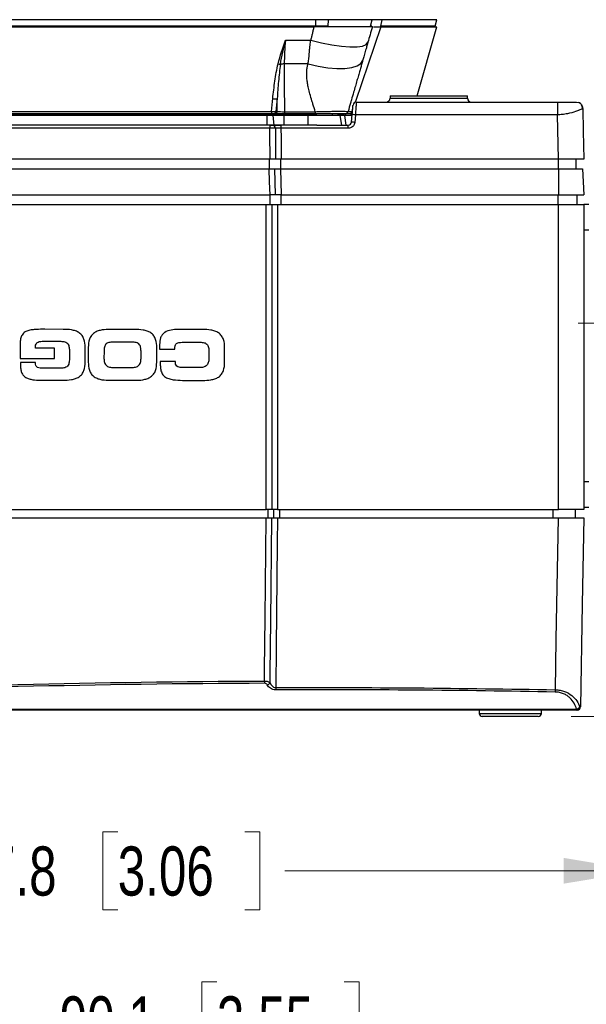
# Model space of a CAD drawing. Header units: millimetres. Extents: x 10 to 272, y 8 to 208.
# Tile 23 of 45: x 76 to 98, y 77 to 115. Entities that reach past the tile are written whole.
import ezdxf

# ---------------------------------------------------------------- set-up
doc = ezdxf.new("R2010")
doc.units = ezdxf.units.MM
doc.linetypes.add('CENTERX2', pattern=[20.32, 12.7, -2.54, 2.54, -2.54])
doc.styles.add('SLDTEXTSTYLE0', font='TXT', dxfattribs={"width": 0.75})
doc.dimstyles.new('SLDDIMSTYLE2', dxfattribs={"dimtxt": 1.905, "dimasz": 3, "dimexe": 0, "dimexo": 0.0625, "dimgap": 0.47625, "dimtad": 0, "dimtih": 1, "dimtoh": 1, "dimdec": 1, "dimlfac": 2, "dimrnd": 1e-09, "dimzin": 12, "dimdsep": 46, "dimtxsty": 'SLDTEXTSTYLE0', "dimsah": 1, "dimcen": 0.09, "dimadec": 0, "dimazin": 3, "dimtfac": 1, "dimtdec": 1, "dimtofl": 0, "dimtmove": 0, "dimatfit": 3, "dimfxl": 1, "dimfrac": 2, "dimtolj": 1, "dimtzin": 12, "dimarcsym": 0})

# ---------------------------------------------------------------- blocks, each defined once
blk = doc.blocks.new('_D_2')
at = {"color": 7, "linetype": 'Continuous', "lineweight": 18}
for p, q in [((56.877, 130.009), (56.877, 149.669)), ((105.481, 104.774), (105.481, 149.669)), ((75.274, 148.006), (74.693, 148.006)), ((74.693, 148.006), (74.693, 144.982)), ((80.2, 148.006), (80.781, 148.006)), ((80.781, 148.006), (80.781, 144.982)), ((56.877, 146.494), (68.8, 146.494)), ((105.481, 146.494), (81.747, 146.494)), ((74.693, 144.982), (75.274, 144.982)), ((80.781, 144.982), (80.2, 144.982))]:
    blk.add_line(p, q, dxfattribs=at)
for points in [[(56.877, 146.494), (59.877, 145.994), (59.877, 146.994)], [(105.481, 146.494), (102.481, 146.994), (102.481, 145.994)]]:
    blk.add_solid(points, dxfattribs=at)
at = {"color": 7, "linetype": 'Continuous', "lineweight": 18, "char_height": 1.905, "attachment_point": 1, "style": 'SLDTEXTSTYLE0'}
for s, insert in [('97.2', (69.186, 147.438)), ('3.83', (75.274, 147.438))]:
    blk.add_mtext(s, dxfattribs=dict(at, insert=insert))
blk = doc.blocks.new('_D_5')
at = {"color": 7, "linetype": 'Continuous', "lineweight": 18}
for p, q in [((107.68, 100.929), (115.7, 100.929)), ((112.525, 100.929), (112.525, 95.865)), ((112.525, 95.478), (111.944, 95.478)), ((111.944, 95.478), (111.944, 92.454)), ((117.451, 95.478), (118.032, 95.478)), ((118.032, 95.478), (118.032, 92.454)), ((111.944, 92.454), (112.525, 92.454)), ((118.032, 92.454), (117.451, 92.454)), ((112.525, 88.229), (112.525, 92.067)), ((97.58, 88.229), (115.7, 88.229))]:
    blk.add_line(p, q, dxfattribs=at)
for points in [[(112.525, 100.929), (112.025, 97.929), (113.025, 97.929)], [(112.525, 88.229), (113.025, 91.229), (112.025, 91.229)]]:
    blk.add_solid(points, dxfattribs=at)
at = {"color": 7, "linetype": 'Continuous', "lineweight": 18, "char_height": 1.905, "attachment_point": 1, "style": 'SLDTEXTSTYLE0'}
for s, insert in [('25.4', (106.437, 94.91)), ('1.00', (112.525, 94.91))]:
    blk.add_mtext(s, dxfattribs=dict(at, insert=insert))
blk = doc.blocks.new('_D_6')
at = {"color": 7, "linetype": 'Continuous', "lineweight": 18}
for p, q in [((100.294, 95.242), (100.294, 79.076)), ((61.418, 94.659), (61.418, 79.076)), ((80.026, 83.763), (79.445, 83.763)), ((79.445, 83.763), (79.445, 80.739)), ((84.952, 83.763), (85.533, 83.763)), ((85.533, 83.763), (85.533, 80.739)), ((61.418, 82.251), (73.552, 82.251)), ((100.294, 82.251), (86.5, 82.251)), ((79.445, 80.739), (80.026, 80.739)), ((85.533, 80.739), (84.952, 80.739))]:
    blk.add_line(p, q, dxfattribs=at)
for points in [[(61.418, 82.251), (64.418, 81.751), (64.418, 82.751)], [(100.294, 82.251), (97.294, 82.751), (97.294, 81.751)]]:
    blk.add_solid(points, dxfattribs=at)
at = {"color": 7, "linetype": 'Continuous', "lineweight": 18, "char_height": 1.905, "attachment_point": 1, "style": 'SLDTEXTSTYLE0'}
for s, insert in [('77.8', (73.939, 83.194)), ('3.06', (80.026, 83.194))]:
    blk.add_mtext(s, dxfattribs=dict(at, insert=insert))
blk = doc.blocks.new('_D_7')
at = {"color": 7, "linetype": 'Continuous', "lineweight": 18}
for p, q in [((105.481, 97.084), (105.481, 73.266)), ((60.411, 96.724), (60.411, 73.266)), ((83.866, 77.953), (83.286, 77.953)), ((83.286, 77.953), (83.286, 74.929)), ((88.793, 77.953), (89.373, 77.953)), ((89.373, 77.953), (89.373, 74.929)), ((60.411, 76.441), (77.392, 76.441)), ((105.481, 76.441), (90.34, 76.441)), ((83.286, 74.929), (83.866, 74.929)), ((89.373, 74.929), (88.793, 74.929))]:
    blk.add_line(p, q, dxfattribs=at)
for points in [[(60.411, 76.441), (63.411, 75.941), (63.411, 76.941)], [(105.481, 76.441), (102.481, 76.941), (102.481, 75.941)]]:
    blk.add_solid(points, dxfattribs=at)
at = {"color": 7, "linetype": 'Continuous', "lineweight": 18, "char_height": 1.905, "attachment_point": 1, "style": 'SLDTEXTSTYLE0'}
for s, insert in [('90.1', (77.779, 77.385)), ('3.55', (83.866, 77.385))]:
    blk.add_mtext(s, dxfattribs=dict(at, insert=insert))

msp = doc.modelspace()

# ---------------------------------------------------------------- linework, layer by layer
at = {"color": 7, "linetype": 'Continuous', "lineweight": 25}
for p, q in [((63.336, 114.964), (87.627, 114.964)), ((87.7, 115.239), (75.17, 115.239)), ((87.7, 114.989), (75.172, 114.989)), ((87.7, 114.989), (87.7, 115.239)), ((88.186, 115.239), (87.7, 115.239)), ((88.171, 114.989), (87.7, 114.989)), ((87.7, 114.964), (87.7, 114.989)), ((88.171, 114.989), (88.186, 115.239)), ((89.882, 115.239), (88.186, 115.239)), ((90.219, 114.964), (89.226, 112.066)), ((89.815, 114.989), (89.882, 115.239)), ((89.869, 114.989), (89.815, 114.989)), ((90.269, 115.239), (89.882, 115.239)), ((90.211, 114.989), (90.269, 115.239)), ((92.315, 114.989), (90.211, 114.989)), ((90.219, 114.964), (92.386, 114.964)), ((92.382, 115.239), (90.269, 115.239)), ((91.621, 112.294), (92.386, 114.964)), ((92.315, 114.989), (92.382, 115.239)), ((86.523, 114.441), (87.501, 114.441)), ((87.393, 113.522), (86.474, 113.522)), ((90.568, 112.294), (90.568, 112.194)), ((90.568, 112.294), (93.568, 112.294)), ((93.568, 112.194), (93.568, 112.294)), ((86.2, 112.179), (86.149, 111.684)), ((86.201, 111.684), (86.2, 112.179)), ((90.568, 112.194), (93.568, 112.194)), ((97.784, 112.044), (97.875, 112.026)), ((66.703, 111.684), (85.977, 111.684)), ((85.977, 111.589), (66.708, 111.589)), ((85.806, 111.529), (66.856, 111.529)), ((85.746, 111.54), (66.929, 111.54)), ((85.806, 111.154), (85.806, 111.529)), ((86.049, 111.529), (85.806, 111.529)), ((85.897, 111.54), (85.897, 111.529)), ((86.471, 111.54), (85.897, 111.54)), ((86.087, 111.154), (86.049, 111.529)), ((86.471, 111.529), (86.049, 111.529)), ((86.115, 111.589), (86.064, 111.589)), ((86.149, 111.684), (86.201, 111.684)), ((86.471, 111.54), (86.471, 111.589)), ((86.471, 111.54), (86.471, 111.529)), ((87.395, 111.54), (86.471, 111.54)), ((86.471, 111.154), (86.471, 111.529)), ((87.395, 111.529), (86.471, 111.529)), ((86.477, 111.672), (87.674, 111.672)), ((87.674, 111.589), (86.477, 111.589)), ((87.395, 111.54), (87.395, 111.529)), ((87.737, 111.54), (87.395, 111.54)), ((87.395, 111.154), (87.395, 111.529)), ((88.639, 111.529), (87.395, 111.529)), ((88.341, 111.54), (88.341, 111.529)), ((88.567, 111.54), (88.568, 111.529)), ((88.794, 111.54), (88.567, 111.54)), ((88.698, 111.154), (88.639, 111.529)), ((88.821, 111.529), (88.639, 111.529)), ((88.871, 111.154), (88.821, 111.529)), ((89.116, 111.529), (88.821, 111.529)), ((89.115, 111.589), (88.991, 111.589)), ((89.119, 111.54), (89.042, 111.54)), ((89.078, 111.268), (89.104, 111.562)), ((89.122, 111.762), (89.093, 111.679)), ((89.229, 111.553), (89.203, 111.259)), ((97.087, 109.829), (97.057, 111.553)), ((85.806, 111.154), (66.854, 111.154)), ((86.087, 111.154), (85.806, 111.154)), ((86.471, 111.154), (86.087, 111.154)), ((87.395, 111.154), (86.471, 111.154)), ((87.73, 111.154), (87.395, 111.154)), ((87.73, 111.154), (88.954, 111.154)), ((85.911, 111.031), (66.718, 111.031)), ((88.954, 111.031), (86.345, 111.031)), ((85.923, 109.829), (66.706, 109.829)), ((85.894, 109.829), (85.894, 109.454)), ((86.328, 109.829), (86.328, 109.454)), ((97.087, 109.829), (86.357, 109.829)), ((97.081, 109.829), (97.081, 109.454)), ((97.766, 109.829), (97.766, 109.454)), ((66.736, 109.454), (85.893, 109.454)), ((86.327, 109.454), (86.357, 108.454)), ((86.327, 109.454), (97.086, 109.454)), ((97.086, 109.454), (97.087, 108.454)), ((97.086, 109.454), (98.016, 109.454)), ((98.016, 109.454), (98.068, 108.454)), ((66.705, 108.454), (85.924, 108.454)), ((85.924, 108.079), (85.924, 108.454)), ((86.357, 108.454), (97.087, 108.454)), ((86.358, 108.079), (86.358, 108.454)), ((97.082, 108.079), (97.082, 108.454)), ((97.087, 108.454), (98.068, 108.454)), ((97.818, 108.079), (97.818, 108.454)), ((66.556, 108.079), (85.773, 108.079)), ((85.773, 96.254), (85.773, 108.079)), ((85.773, 108.079), (85.99, 108.079)), ((85.99, 108.079), (85.99, 96.254)), ((85.99, 108.079), (86.207, 108.079)), ((86.207, 108.079), (86.207, 96.254)), ((86.207, 108.079), (97.087, 108.079)), ((97.087, 96.254), (97.087, 108.079)), ((97.087, 108.079), (98.068, 108.079)), ((98.068, 108.079), (98.068, 96.254)), ((98.268, 108.079), (98.068, 108.079)), ((98.268, 107.079), (98.068, 107.079)), ((77.913, 103.237), (77.202, 103.238)), ((80.686, 103.234), (79.737, 103.235)), ((83.314, 103.23), (82.361, 103.231)), ((76.247, 102.659), (76.246, 102.11)), ((77.148, 102.775), (77.779, 102.774)), ((80.589, 102.738), (79.833, 102.739)), ((82.586, 102.735), (83.218, 102.735)), ((76.839, 102.509), (76.839, 102.565)), ((77.574, 102.508), (76.839, 102.509)), ((77.573, 102.108), (77.574, 102.508)), ((78.155, 102.371), (78.154, 102.131)), ((78.762, 101.962), (78.762, 102.538)), ((78.886, 102.538), (78.886, 101.962)), ((79.494, 102.353), (79.493, 102.145)), ((80.927, 102.143), (80.927, 102.351)), ((81.534, 101.959), (81.535, 102.534)), ((81.648, 102.651), (81.648, 102.47)), ((81.648, 102.47), (82.24, 102.469)), ((83.556, 102.348), (83.555, 102.14)), ((84.163, 101.955), (84.164, 102.531)), ((76.246, 102.11), (77.573, 102.108)), ((76.838, 101.946), (76.257, 101.947)), ((76.257, 101.947), (76.257, 101.886)), ((82.263, 101.987), (81.671, 101.988)), ((82.263, 101.934), (82.263, 101.987)), ((77.778, 101.729), (77.136, 101.73)), ((79.863, 101.758), (80.556, 101.758)), ((83.185, 101.754), (82.54, 101.755)), ((77.021, 101.267), (77.911, 101.265)), ((79.735, 101.263), (80.683, 101.262)), ((82.616, 101.259), (83.312, 101.258)), ((98.268, 97.329), (98.068, 97.329)), ((66.556, 96.254), (85.773, 96.254)), ((85.99, 96.254), (85.773, 96.254)), ((85.853, 95.929), (85.853, 96.254)), ((86.207, 96.254), (85.99, 96.254)), ((86.07, 95.929), (86.07, 96.254)), ((86.207, 96.254), (97.087, 96.254)), ((86.287, 96.254), (86.287, 95.929)), ((96.886, 95.929), (96.886, 96.254)), ((98.068, 96.254), (97.087, 96.254)), ((97.745, 95.929), (97.745, 96.254)), ((98.268, 96.329), (98.068, 96.329)), ((66.556, 95.929), (85.773, 95.929)), ((86.207, 95.929), (97.087, 95.929)), ((63.136, 88.515), (97.787, 88.515)), ((97.787, 88.479), (63.136, 88.479)), ((94.015, 88.479), (94.018, 88.352)), ((94.018, 88.352), (96.435, 88.352)), ((95.226, 88.229), (94.143, 88.229)), ((96.31, 88.229), (95.226, 88.229)), ((96.435, 88.352), (96.437, 88.479)), ((97.787, 88.515), (97.787, 88.479))]:
    msp.add_line(p, q, dxfattribs=at)
at = {"color": 7, "linetype": 'CENTERX2', "lineweight": 18}
msp.add_line((97.848, 103.479), (105.468, 103.479), dxfattribs=at)
at = {"color": 7, "linetype": 'Continuous', "lineweight": 25, "flags": 128}
for points in [[(87.501, 114.441), (87.916, 114.338), (88.315, 114.26), (88.687, 114.207), (89.016, 114.182), (89.292, 114.185), (89.505, 114.218), (89.647, 114.278), (89.714, 114.363)], [(86.474, 113.522), (86.475, 112.768), (86.477, 111.672)], [(87.393, 113.522), (87.783, 113.435), (88.16, 113.376), (88.512, 113.346), (88.825, 113.348), (89.089, 113.381), (89.296, 113.444), (89.437, 113.535), (89.509, 113.65)], [(85.977, 111.684), (86.017, 112.071), (86.028, 112.179)], [(87.395, 111.54), (87.395, 111.547), (87.395, 111.553), (87.395, 111.559), (87.395, 111.565), (87.395, 111.572), (87.395, 111.577), (87.395, 111.583), (87.395, 111.589)], [(98.034, 111.799), (98.029, 111.803), (98.015, 111.806)], [(98.034, 111.799), (98.049, 110.92), (98.068, 109.829)], [(85.923, 109.829), (85.913, 110.829), (85.911, 111.031)], [(86.128, 111.031), (86.132, 110.654), (86.14, 109.829)], [(86.345, 111.031), (86.349, 110.654), (86.357, 109.829)], [(85.924, 108.454), (85.908, 108.953), (85.893, 109.454)], [(86.14, 108.454), (86.125, 108.953), (86.125, 108.958), (86.11, 109.454)], [(85.71, 89.605), (85.714, 90.054), (85.734, 92.054), (85.773, 95.929)], [(85.926, 89.541), (85.93, 89.928), (85.95, 91.927), (85.99, 95.929)], [(86.207, 95.929), (86.197, 94.929), (86.157, 90.931), (86.141, 89.352)], [(96.971, 89.266), (97.005, 91.215), (97.087, 95.929)], [(98.068, 95.929), (98.01, 92.579), (97.94, 88.602)]]:
    msp.add_lwpolyline(points, dxfattribs=at)
at = {"color": 7, "linetype": 'Continuous', "lineweight": 25}
for centre, radius, start, end in [((87.615, 114.989), 0.537, 357.3499, 0.0167), ((86.458, 114.464), 0.96, 256.6205, 262.1858), ((86.473, 112.387), 1.135, 89.9382, 97.3513), ((86.114, 112.959), 0.784, 263.6875, 276.3125), ((90.418, 112.194), 0.15, 270, 0), ((93.718, 112.194), 0.15, 180, 270), ((97.784, 111.794), 0.25, 49.9972, 68.8042), ((97.784, 111.794), 0.25, 1, 34.1642), ((123.959, 111.54), 38.213, 179.9262, 179.9986), ((85.744, 111.54), 0.153, 0.2855, 18.6962), ((91.705, 111.663), 5.728, 179.7997, 180.7476), ((86.049, 111.689), 0.101, 278.5977, 357.1088), ((86.1, 111.689), 0.101, 278.5977, 357.1088), ((92.958, 111.655), 6.481, 179.8536, 180.5898), ((141.282, 111.656), 53.608, 179.9831, 180.0721), ((88.241, 111.539), 0.1, 1, 30), ((88.454, 111.539), 0.114, 0.6638, 25.892), ((88.824, 111.714), 0.125, 270, 344), ((93.922, 111.061), 8.011, 179.3388, 180.2172), ((86.011, 111.037), 0.117, 357.0432, 85.6281), ((96.674, 111.061), 10.329, 179.4873, 180.1686), ((75.501, 111.061), 13.453, 359.871, 0.394), ((108.914, 89.693), 23.204, 180.2191, 180.432), ((85.775, 89.621), 0.171, 284.7422, 332.438), ((115.65, 89.439), 29.509, 180.1701, 180.3375), ((92.082, 89.355), 4.89, 357.9477, 358.9582), ((97.78, 88.654), 0.138, 272.9762, 337.7095), ((97.785, 88.602), 0.123, 270.9388, 359.7448), ((97.815, 88.604), 0.125, 270, 359), ((94.143, 88.354), 0.125, 181, 270), ((96.31, 88.354), 0.125, 270, 359)]:
    msp.add_arc(centre, radius, start, end, dxfattribs=at)
for centre, major_axis, start_param, end_param in [((87.668, -401.669), (0, 491.191), 0.003987, 0.042849), ((87.668, -401.673), (0, 490.941), 6.264238, 6.286296)]:
    msp.add_ellipse(centre, major_axis=major_axis, ratio=0.999848, start_param=start_param, end_param=end_param, dxfattribs=at)
for points, knots in [([(87.501, 114.441), (87.513, 114.481), (87.536, 114.563), (87.568, 114.691), (87.599, 114.825), (87.618, 114.917), (87.627, 114.964)], [0, 0, 0, 0, 0.233054, 0.477339, 0.732957, 1, 1, 1, 1]), ([(89.886, 114.964), (89.886, 114.964), (89.872, 114.964), (89.815, 114.964), (89.771, 114.964), (89.658, 114.964), (89.589, 114.964), (89.425, 114.964), (89.329, 114.964), (89.121, 114.964), (89.007, 114.964), (88.76, 114.964), (88.628, 114.964), (88.357, 114.964), (88.215, 114.964), (87.924, 114.964), (87.777, 114.964), (87.628, 114.964)], [0, 0, 0, 0, 0.125, 0.125, 0.25, 0.25, 0.375, 0.375, 0.5, 0.5, 0.625, 0.625, 0.75, 0.75, 0.875, 0.875, 1, 1, 1, 1]), ([(89.886, 114.964), (89.856, 114.858), (89.798, 114.656), (89.741, 114.457), (89.714, 114.363)], [0, 0, 0, 0, 0.52708, 1, 1, 1, 1]), ([(89.946, 114.964), (89.97, 114.964), (90.027, 114.964), (90.149, 114.964), (90.219, 114.964)], [0, 0, 0, 0, 0.429661, 1, 1, 1, 1]), ([(87.393, 113.522), (87.397, 113.543), (87.406, 113.59), (87.418, 113.667), (87.428, 113.758), (87.438, 113.863), (87.447, 113.986), (87.457, 114.116), (87.47, 114.242), (87.483, 114.348), (87.496, 114.412), (87.501, 114.441)], [0, 0, 0, 0, 0.071138, 0.156516, 0.256234, 0.370356, 0.498923, 0.656811, 0.792873, 0.907211, 1, 1, 1, 1]), ([(89.714, 114.363), (89.71, 114.348), (89.7, 114.314), (89.683, 114.256), (89.663, 114.184), (89.638, 114.099), (89.61, 114.002), (89.581, 113.9), (89.554, 113.805), (89.53, 113.722), (89.516, 113.673), (89.509, 113.65)], [0, 0, 0, 0, 0.06293, 0.144262, 0.244087, 0.362451, 0.499383, 0.650863, 0.784572, 0.900802, 1, 1, 1, 1]), ([(86.028, 112.179), (86.051, 112.406), (86.078, 112.632), (86.143, 113.083), (86.181, 113.308), (86.236, 113.529)], [0, 0, 0, 0, 0.5, 0.5, 1, 1, 1, 1]), ([(86.328, 113.512), (86.293, 113.292), (86.271, 113.069), (86.231, 112.625), (86.215, 112.402), (86.2, 112.179)], [0, 0, 0, 0, 0.5, 0.5, 1, 1, 1, 1]), ([(87.674, 111.672), (87.644, 111.77), (87.601, 111.91), (87.531, 112.141), (87.47, 112.348), (87.413, 112.575), (87.375, 112.767), (87.352, 112.939), (87.342, 113.1), (87.345, 113.25), (87.36, 113.391), (87.382, 113.479), (87.393, 113.522)], [0, 0, 0, 0, 0.161597, 0.230855, 0.381502, 0.502597, 0.600396, 0.69167, 0.776776, 0.856152, 0.930339, 1, 1, 1, 1]), ([(89.509, 113.65), (89.502, 113.626), (89.489, 113.578), (89.467, 113.503), (89.445, 113.424), (89.421, 113.342), (89.396, 113.256), (89.371, 113.166), (89.344, 113.073), (89.316, 112.976), (89.287, 112.875), (89.257, 112.77), (89.214, 112.621), (89.153, 112.406), (89.09, 112.188), (89.019, 111.938), (88.976, 111.789), (88.944, 111.679)], [0, 0, 0, 0, 0.037124, 0.075564, 0.115448, 0.156891, 0.199994, 0.244848, 0.291534, 0.340123, 0.390677, 0.443254, 0.497903, 0.616997, 0.77005, 0.832332, 1, 1, 1, 1]), ([(89.104, 111.562), (89.105, 111.574), (89.107, 111.598), (89.11, 111.633), (89.113, 111.668), (89.117, 111.713), (89.122, 111.766), (89.127, 111.823), (89.131, 111.869), (89.134, 111.904), (89.136, 111.926), (89.136, 111.929), (89.136, 111.93)], [0, 0, 0, 0, 0.062134, 0.123747, 0.185409, 0.247692, 0.372151, 0.496995, 0.622156, 0.747689, 0.873727, 1, 1, 1, 1]), ([(89.261, 112.044), (89.233, 112.044), (89.2, 112.033), (89.152, 111.989), (89.139, 111.958), (89.136, 111.93)], [0, 0, 0, 0, 0.5, 0.5, 1, 1, 1, 1]), ([(89.261, 112.044), (89.261, 112.044), (89.261, 112.043), (89.26, 112.034), (89.259, 112.02), (89.258, 111.999), (89.256, 111.972), (89.254, 111.939), (89.251, 111.893), (89.247, 111.829), (89.241, 111.742), (89.236, 111.656), (89.231, 111.592), (89.229, 111.562), (89.229, 111.553)], [0, 0, 0, 0, 0.065721, 0.134046, 0.204728, 0.277447, 0.351812, 0.427372, 0.50363, 0.616637, 0.752756, 0.883596, 0.964399, 1, 1, 1, 1]), ([(89.261, 112.044), (89.78, 112.044), (90.818, 112.044), (92.376, 112.044), (93.933, 112.044), (95.49, 112.044), (96.529, 112.044), (97.048, 112.044)], [0, 0, 0, 0, 0.200002, 0.400001, 0.599999, 0.799998, 1, 1, 1, 1]), ([(97.048, 112.044), (97.049, 112.044), (97.05, 112.034), (97.052, 111.986), (97.053, 111.949), (97.055, 111.853), (97.056, 111.795), (97.057, 111.674), (97.057, 111.611), (97.057, 111.553)], [0, 0, 0, 0, 0.25, 0.25, 0.5, 0.5, 0.75, 0.75, 1, 1, 1, 1]), ([(97.048, 112.044), (97.064, 112.044), (97.097, 112.044), (97.147, 112.044), (97.199, 112.044), (97.276, 112.044), (97.373, 112.044), (97.493, 112.044), (97.604, 112.044), (97.684, 112.044), (97.733, 112.044), (97.761, 112.044), (97.78, 112.044), (97.783, 112.044), (97.784, 112.044)], [0, 0, 0, 0, 0.049263, 0.098527, 0.150027, 0.204229, 0.328046, 0.443732, 0.580494, 0.714096, 0.78504, 0.855949, 0.928772, 1, 1, 1, 1]), ([(98.015, 111.789), (98.016, 111.814), (98.017, 111.864), (97.99, 111.934), (97.943, 111.993), (97.897, 112.016), (97.875, 112.027)], [0, 0, 0, 0, 0.251026, 0.505357, 0.75694, 1, 1, 1, 1]), ([(86.477, 111.589), (86.409, 111.589), (86.343, 111.589), (86.22, 111.589), (86.163, 111.589), (86.115, 111.589)], [0, 0, 0, 0, 0.5, 0.5, 1, 1, 1, 1]), ([(87.674, 111.672), (87.715, 111.673), (87.756, 111.675), (87.837, 111.677), (87.877, 111.678), (87.996, 111.681), (88.074, 111.683), (88.223, 111.686), (88.294, 111.687), (88.428, 111.689), (88.492, 111.689), (88.609, 111.69), (88.662, 111.69), (88.757, 111.689), (88.8, 111.689), (88.869, 111.687), (88.897, 111.686), (88.925, 111.684), (88.932, 111.683), (88.942, 111.681), (88.945, 111.68), (88.944, 111.679)], [0, 0, 0, 0, 0.0625, 0.0625, 0.125, 0.125, 0.25, 0.25, 0.375, 0.375, 0.5, 0.5, 0.625, 0.625, 0.75, 0.75, 0.875, 0.875, 0.9375, 0.9375, 1, 1, 1, 1]), ([(88.824, 111.589), (88.824, 111.589), (88.814, 111.589), (88.779, 111.589), (88.754, 111.589), (88.658, 111.589), (88.569, 111.589), (88.359, 111.589), (88.236, 111.589), (87.97, 111.589), (87.823, 111.589), (87.674, 111.589)], [0, 0, 0, 0, 0.125, 0.125, 0.25, 0.25, 0.5, 0.5, 0.75, 0.75, 1, 1, 1, 1]), ([(88.944, 111.679), (88.944, 111.677), (88.956, 111.676), (89.006, 111.676), (89.044, 111.677), (89.093, 111.679)], [0, 0, 0, 0, 0.5, 0.5, 1, 1, 1, 1]), ([(89.093, 111.679), (89.087, 111.653), (89.073, 111.63), (89.036, 111.598), (89.014, 111.589), (88.991, 111.589)], [0, 0, 0, 0, 0.5, 0.5, 1, 1, 1, 1]), ([(89.229, 111.553), (89.199, 111.555), (89.165, 111.558), (89.116, 111.562), (89.104, 111.562), (89.104, 111.562)], [0, 0, 0, 0, 0.5, 0.5, 1, 1, 1, 1]), ([(98.016, 111.789), (98, 111.781), (97.969, 111.765), (97.896, 111.732), (97.823, 111.703), (97.698, 111.658), (97.499, 111.601), (97.249, 111.561), (97.118, 111.555), (97.057, 111.553)], [0, 0, 0, 0, 0.144311, 0.286513, 0.339002, 0.429626, 0.716019, 0.866462, 1, 1, 1, 1]), ([(98.034, 111.799), (98.034, 111.798), (98.034, 111.798), (98.017, 111.789), (98.016, 111.789)], [0, 0, 0, 0, 0.9699905, 1, 1, 1, 1]), ([(86.02, 111.154), (86.053, 111.154), (86.101, 111.154), (86.186, 111.154), (86.217, 111.154), (86.28, 111.154), (86.312, 111.154), (86.345, 111.154)], [0, 0, 0, 0, 0.5, 0.5, 0.75, 0.75, 1, 1, 1, 1]), ([(88.954, 111.154), (88.985, 111.154), (89.015, 111.166), (89.061, 111.207), (89.076, 111.237), (89.078, 111.268)], [0, 0, 0, 0, 0.5, 0.5, 1, 1, 1, 1]), ([(89.203, 111.259), (89.198, 111.197), (89.169, 111.138), (89.077, 111.055), (89.016, 111.031), (88.954, 111.031)], [0, 0, 0, 0, 0.5, 0.5, 1, 1, 1, 1]), ([(89.203, 111.259), (89.171, 111.262), (89.138, 111.265), (89.092, 111.268), (89.078, 111.268), (89.078, 111.268)], [0, 0, 0, 0, 0.5, 0.5, 1, 1, 1, 1]), ([(98.068, 109.829), (98.068, 109.829), (98.062, 109.829), (98.037, 109.829), (98.018, 109.829), (97.969, 109.829), (97.939, 109.829), (97.869, 109.829), (97.827, 109.829), (97.737, 109.829), (97.688, 109.829), (97.581, 109.829), (97.524, 109.829), (97.347, 109.829), (97.217, 109.829), (97.087, 109.829)], [0, 0, 0, 0, 0.125, 0.125, 0.25, 0.25, 0.375, 0.375, 0.5, 0.5, 0.625, 0.625, 0.75, 0.75, 1, 1, 1, 1]), ([(77.202, 103.238), (77.092, 103.238), (76.982, 103.238), (76.818, 103.23), (76.763, 103.226), (76.654, 103.212), (76.601, 103.202), (76.495, 103.169), (76.445, 103.145), (76.359, 103.076), (76.325, 103.031), (76.279, 102.931), (76.266, 102.877), (76.25, 102.769), (76.247, 102.714), (76.247, 102.659)], [0, 0, 0, 0, 0.25, 0.25, 0.375, 0.375, 0.5, 0.5, 0.625, 0.625, 0.75, 0.75, 0.875, 0.875, 1, 1, 1, 1]), ([(78.762, 102.538), (78.763, 102.645), (78.753, 102.749), (78.701, 102.901), (78.677, 102.949), (78.614, 103.036), (78.575, 103.074), (78.487, 103.134), (78.438, 103.158), (78.338, 103.193), (78.285, 103.205), (78.127, 103.232), (78.02, 103.237), (77.913, 103.237)], [0, 0, 0, 0, 0.25, 0.25, 0.375, 0.375, 0.5, 0.5, 0.625, 0.625, 0.75, 0.75, 1, 1, 1, 1]), ([(79.737, 103.235), (79.631, 103.235), (79.524, 103.23), (79.366, 103.204), (79.314, 103.192), (79.214, 103.157), (79.165, 103.134), (79.077, 103.075), (79.037, 103.037), (78.974, 102.952), (78.95, 102.903), (78.897, 102.752), (78.886, 102.645), (78.886, 102.538)], [0, 0, 0, 0, 0.25, 0.25, 0.375, 0.375, 0.5, 0.5, 0.625, 0.625, 0.75, 0.75, 1, 1, 1, 1]), ([(81.535, 102.534), (81.535, 102.641), (81.525, 102.746), (81.474, 102.897), (81.45, 102.946), (81.387, 103.032), (81.348, 103.07), (81.26, 103.131), (81.211, 103.154), (81.11, 103.189), (81.058, 103.202), (80.9, 103.229), (80.793, 103.233), (80.686, 103.234)], [0, 0, 0, 0, 0.25, 0.25, 0.375, 0.375, 0.5, 0.5, 0.625, 0.625, 0.75, 0.75, 1, 1, 1, 1]), ([(82.361, 103.231), (82.272, 103.231), (82.184, 103.226), (82.01, 103.194), (81.923, 103.167), (81.812, 103.094), (81.779, 103.064), (81.724, 102.994), (81.703, 102.955), (81.656, 102.829), (81.648, 102.74), (81.648, 102.651)], [0, 0, 0, 0, 0.25, 0.25, 0.5, 0.5, 0.625, 0.625, 0.75, 0.75, 1, 1, 1, 1]), ([(84.164, 102.531), (84.164, 102.637), (84.154, 102.742), (84.102, 102.893), (84.078, 102.942), (84.015, 103.029), (83.976, 103.067), (83.888, 103.127), (83.839, 103.151), (83.739, 103.186), (83.686, 103.198), (83.528, 103.225), (83.421, 103.23), (83.314, 103.23)], [0, 0, 0, 0, 0.25, 0.25, 0.375, 0.375, 0.5, 0.5, 0.625, 0.625, 0.75, 0.75, 1, 1, 1, 1]), ([(76.839, 102.565), (76.839, 102.601), (76.844, 102.637), (76.878, 102.7), (76.906, 102.726), (76.971, 102.757), (77.006, 102.765), (77.077, 102.774), (77.112, 102.775), (77.148, 102.775)], [0, 0, 0, 0, 0.25, 0.25, 0.5, 0.5, 0.75, 0.75, 1, 1, 1, 1]), ([(77.779, 102.774), (77.834, 102.774), (77.889, 102.772), (77.97, 102.757), (77.997, 102.749), (78.046, 102.725), (78.069, 102.709), (78.105, 102.666), (78.117, 102.641), (78.135, 102.589), (78.141, 102.563), (78.153, 102.481), (78.155, 102.426), (78.155, 102.371)], [0, 0, 0, 0, 0.25, 0.25, 0.375, 0.375, 0.5, 0.5, 0.625, 0.625, 0.75, 0.75, 1, 1, 1, 1]), ([(79.833, 102.739), (79.782, 102.739), (79.731, 102.736), (79.657, 102.718), (79.633, 102.709), (79.589, 102.683), (79.57, 102.666), (79.524, 102.606), (79.51, 102.555), (79.495, 102.455), (79.494, 102.404), (79.494, 102.353)], [0, 0, 0, 0, 0.25, 0.25, 0.375, 0.375, 0.5, 0.5, 0.75, 0.75, 1, 1, 1, 1]), ([(80.927, 102.351), (80.927, 102.402), (80.926, 102.452), (80.915, 102.526), (80.91, 102.55), (80.894, 102.599), (80.884, 102.622), (80.853, 102.663), (80.834, 102.681), (80.79, 102.707), (80.766, 102.716), (80.692, 102.735), (80.64, 102.738), (80.589, 102.738)], [0, 0, 0, 0, 0.25, 0.25, 0.375, 0.375, 0.5, 0.5, 0.625, 0.625, 0.75, 0.75, 1, 1, 1, 1]), ([(82.24, 102.469), (82.24, 102.513), (82.241, 102.557), (82.258, 102.621), (82.267, 102.641), (82.292, 102.677), (82.309, 102.691), (82.367, 102.722), (82.412, 102.728), (82.499, 102.735), (82.543, 102.735), (82.586, 102.735)], [0, 0, 0, 0, 0.25, 0.25, 0.375, 0.375, 0.5, 0.5, 0.75, 0.75, 1, 1, 1, 1]), ([(83.218, 102.735), (83.269, 102.734), (83.319, 102.732), (83.393, 102.713), (83.417, 102.704), (83.461, 102.678), (83.481, 102.661), (83.526, 102.6), (83.54, 102.55), (83.554, 102.449), (83.556, 102.398), (83.556, 102.348)], [0, 0, 0, 0, 0.25, 0.25, 0.375, 0.375, 0.5, 0.5, 0.75, 0.75, 1, 1, 1, 1]), ([(77.136, 101.73), (77.1, 101.73), (77.064, 101.731), (76.992, 101.739), (76.956, 101.745), (76.908, 101.77), (76.894, 101.781), (76.87, 101.808), (76.861, 101.823), (76.841, 101.874), (76.838, 101.91), (76.838, 101.946)], [0, 0, 0, 0, 0.25, 0.25, 0.5, 0.5, 0.625, 0.625, 0.75, 0.75, 1, 1, 1, 1]), ([(78.154, 102.131), (78.154, 102.076), (78.153, 102.022), (78.141, 101.941), (78.135, 101.914), (78.117, 101.862), (78.104, 101.837), (78.069, 101.794), (78.046, 101.778), (77.996, 101.754), (77.969, 101.746), (77.888, 101.731), (77.833, 101.729), (77.778, 101.729)], [0, 0, 0, 0, 0.25, 0.25, 0.375, 0.375, 0.5, 0.5, 0.625, 0.625, 0.75, 0.75, 1, 1, 1, 1]), ([(77.911, 101.265), (78.017, 101.265), (78.124, 101.27), (78.282, 101.296), (78.334, 101.308), (78.434, 101.343), (78.483, 101.366), (78.571, 101.426), (78.611, 101.463), (78.674, 101.549), (78.698, 101.597), (78.751, 101.748), (78.761, 101.855), (78.762, 101.962)], [0, 0, 0, 0, 0.25, 0.25, 0.375, 0.375, 0.5, 0.5, 0.625, 0.625, 0.75, 0.75, 1, 1, 1, 1]), ([(78.886, 101.962), (78.885, 101.856), (78.895, 101.751), (78.947, 101.6), (78.971, 101.551), (79.034, 101.464), (79.073, 101.426), (79.161, 101.366), (79.21, 101.343), (79.31, 101.307), (79.363, 101.295), (79.521, 101.268), (79.628, 101.263), (79.735, 101.263)], [0, 0, 0, 0, 0.25, 0.25, 0.375, 0.375, 0.5, 0.5, 0.625, 0.625, 0.75, 0.75, 1, 1, 1, 1]), ([(79.493, 102.145), (79.493, 102.093), (79.495, 102.041), (79.516, 101.938), (79.536, 101.888), (79.608, 101.811), (79.657, 101.788), (79.758, 101.762), (79.811, 101.759), (79.863, 101.758)], [0, 0, 0, 0, 0.25, 0.25, 0.5, 0.5, 0.75, 0.75, 1, 1, 1, 1]), ([(80.556, 101.758), (80.608, 101.757), (80.66, 101.761), (80.762, 101.786), (80.811, 101.81), (80.883, 101.885), (80.903, 101.937), (80.924, 102.038), (80.927, 102.091), (80.927, 102.143)], [0, 0, 0, 0, 0.25, 0.25, 0.5, 0.5, 0.75, 0.75, 1, 1, 1, 1]), ([(80.683, 101.262), (80.79, 101.262), (80.896, 101.266), (81.055, 101.292), (81.106, 101.305), (81.206, 101.339), (81.256, 101.362), (81.344, 101.422), (81.383, 101.46), (81.446, 101.545), (81.471, 101.594), (81.523, 101.744), (81.534, 101.852), (81.534, 101.959)], [0, 0, 0, 0, 0.25, 0.25, 0.375, 0.375, 0.5, 0.5, 0.625, 0.625, 0.75, 0.75, 1, 1, 1, 1]), ([(81.671, 101.988), (81.671, 101.928), (81.671, 101.869), (81.679, 101.75), (81.686, 101.691), (81.708, 101.603), (81.718, 101.575), (81.743, 101.521), (81.758, 101.494), (81.813, 101.424), (81.862, 101.387), (81.969, 101.333), (82.027, 101.316), (82.143, 101.289), (82.202, 101.281), (82.378, 101.263), (82.497, 101.259), (82.616, 101.259)], [0, 0, 0, 0, 0.125, 0.125, 0.25, 0.25, 0.3125, 0.3125, 0.375, 0.375, 0.5, 0.5, 0.625, 0.625, 0.75, 0.75, 1, 1, 1, 1]), ([(82.54, 101.755), (82.508, 101.755), (82.477, 101.756), (82.414, 101.764), (82.384, 101.77), (82.326, 101.795), (82.3, 101.816), (82.268, 101.87), (82.263, 101.902), (82.263, 101.934)], [0, 0, 0, 0, 0.25, 0.25, 0.5, 0.5, 0.75, 0.75, 1, 1, 1, 1]), ([(83.555, 102.14), (83.555, 102.088), (83.553, 102.035), (83.532, 101.933), (83.512, 101.882), (83.44, 101.806), (83.39, 101.783), (83.29, 101.758), (83.237, 101.754), (83.185, 101.754)], [0, 0, 0, 0, 0.25, 0.25, 0.5, 0.5, 0.75, 0.75, 1, 1, 1, 1]), ([(83.312, 101.258), (83.419, 101.258), (83.525, 101.263), (83.683, 101.289), (83.735, 101.301), (83.835, 101.336), (83.884, 101.359), (83.972, 101.418), (84.012, 101.456), (84.075, 101.542), (84.099, 101.59), (84.152, 101.741), (84.163, 101.848), (84.163, 101.955)], [0, 0, 0, 0, 0.25, 0.25, 0.375, 0.375, 0.5, 0.5, 0.625, 0.625, 0.75, 0.75, 1, 1, 1, 1]), ([(76.257, 101.886), (76.257, 101.838), (76.258, 101.789), (76.268, 101.694), (76.276, 101.645), (76.305, 101.554), (76.327, 101.509), (76.385, 101.433), (76.422, 101.401), (76.504, 101.351), (76.549, 101.332), (76.641, 101.303), (76.687, 101.294), (76.829, 101.271), (76.925, 101.267), (77.021, 101.267)], [0, 0, 0, 0, 0.125, 0.125, 0.25, 0.25, 0.375, 0.375, 0.5, 0.5, 0.625, 0.625, 0.75, 0.75, 1, 1, 1, 1]), ([(97.087, 95.929), (97.152, 95.929), (97.217, 95.929), (97.342, 95.929), (97.405, 95.929), (97.524, 95.929), (97.58, 95.929), (97.686, 95.929), (97.737, 95.929), (97.827, 95.929), (97.867, 95.929), (97.939, 95.929), (97.969, 95.929), (98.042, 95.929), (98.068, 95.929), (98.068, 95.929)], [0, 0, 0, 0, 0.125, 0.125, 0.25, 0.25, 0.375, 0.375, 0.5, 0.5, 0.625, 0.625, 0.75, 0.75, 1, 1, 1, 1]), ([(85.71, 89.605), (85.755, 89.605), (85.8, 89.598), (85.875, 89.575), (85.905, 89.56), (85.926, 89.541)], [0, 0, 0, 0, 0.5, 0.5, 1, 1, 1, 1]), ([(85.818, 89.455), (85.809, 89.472), (85.796, 89.487), (85.759, 89.511), (85.735, 89.519), (85.71, 89.518)], [0, 0, 0, 0, 0.5, 0.5, 1, 1, 1, 1]), ([(86.141, 89.266), (86.066, 89.265), (85.995, 89.289), (85.885, 89.36), (85.846, 89.406), (85.818, 89.455)], [0, 0, 0, 0, 0.5, 0.5, 1, 1, 1, 1]), ([(85.926, 89.541), (85.943, 89.497), (85.966, 89.454), (86.017, 89.4), (86.038, 89.383), (86.085, 89.359), (86.113, 89.352), (86.141, 89.352)], [0, 0, 0, 0, 0.5, 0.5, 0.75, 0.75, 1, 1, 1, 1]), ([(97.787, 88.515), (97.768, 88.594), (97.738, 88.671), (97.656, 88.817), (97.602, 88.888), (97.5, 88.983), (97.463, 89.012), (97.381, 89.066), (97.336, 89.091), (97.24, 89.132), (97.188, 89.149), (97.08, 89.172), (97.025, 89.179), (96.968, 89.18)], [0, 0, 0, 0, 0.25, 0.25, 0.5, 0.5, 0.625, 0.625, 0.75, 0.75, 0.875, 0.875, 1, 1, 1, 1]), ([(96.971, 89.266), (97.033, 89.265), (97.095, 89.259), (97.214, 89.236), (97.272, 89.22), (97.435, 89.161), (97.53, 89.106), (97.688, 88.981), (97.752, 88.909), (97.85, 88.76), (97.885, 88.682), (97.908, 88.601)], [0, 0, 0, 0, 0.125, 0.125, 0.25, 0.25, 0.5, 0.5, 0.75, 0.75, 1, 1, 1, 1])]:
    msp.add_open_spline(points, degree=3, knots=knots, dxfattribs=at)
for points in [[(89.886, 114.964), (89.886, 114.964), (89.898, 114.964), (89.921, 114.964)], [(86.236, 113.529), (86.313, 113.839), (86.411, 114.142), (86.523, 114.441)], [(86.328, 113.512), (86.375, 113.823), (86.442, 114.133), (86.523, 114.441)], [(86.523, 114.441), (86.49, 114.131), (86.474, 113.824), (86.474, 113.522)], [(85.897, 111.54), (85.854, 111.541), (85.8, 111.541), (85.746, 111.54)], [(85.977, 111.684), (86.041, 111.68), (86.103, 111.68), (86.149, 111.684)], [(86.064, 111.589), (86.041, 111.589), (86.01, 111.589), (85.977, 111.589)], [(86.201, 111.684), (86.273, 111.676), (86.373, 111.672), (86.477, 111.672)], [(88.991, 111.589), (88.882, 111.589), (88.824, 111.589), (88.824, 111.589)], [(97.057, 111.553), (94.448, 111.553), (91.838, 111.553), (89.229, 111.553)], [(85.912, 111.154), (85.956, 111.154), (85.998, 111.154), (86.02, 111.154)], [(86.128, 111.031), (86.084, 111.031), (85.999, 111.031), (85.911, 111.031)], [(86.345, 111.031), (86.257, 111.031), (86.173, 111.031), (86.128, 111.031)], [(86.14, 109.829), (86.096, 109.829), (86.012, 109.829), (85.923, 109.829)], [(86.357, 109.829), (86.269, 109.829), (86.185, 109.829), (86.14, 109.829)], [(85.893, 109.454), (85.981, 109.454), (86.066, 109.454), (86.11, 109.454)], [(86.11, 109.454), (86.154, 109.454), (86.239, 109.454), (86.327, 109.454)], [(86.14, 108.454), (86.096, 108.454), (86.012, 108.454), (85.924, 108.454)], [(86.357, 108.454), (86.269, 108.454), (86.185, 108.454), (86.14, 108.454)], [(85.773, 95.929), (85.862, 95.929), (85.946, 95.929), (85.99, 95.929)], [(85.99, 95.929), (86.035, 95.929), (86.119, 95.929), (86.207, 95.929)], [(66.625, 89.158), (72.98, 89.43), (79.343, 89.579), (85.71, 89.605)], [(86.141, 89.352), (89.751, 89.363), (93.362, 89.334), (96.971, 89.266)], [(97.908, 88.601), (97.93, 88.601), (97.94, 88.601), (97.94, 88.602)], [(97.815, 88.479), (97.815, 88.479), (97.806, 88.479), (97.787, 88.479)]]:
    msp.add_open_spline(points, degree=3, dxfattribs=at)

# ---------------------------------------------------------------- dimensions: what is measured, and where the dimension line sits
at = {"color": 7, "linetype": 'Continuous', "lineweight": 18}
for base, p1, p2, picture, middle in [((105.481, 146.494), (56.877, 128.739), (105.481, 103.504), '_D_2', (75.274, 146.494)), ((60.411, 76.441), (105.481, 98.354), (60.411, 97.994), '_D_7', (83.866, 76.441)), ((100.294, 82.251), (61.418, 95.929), (100.294, 96.512), '_D_6', (80.026, 82.251))]:
    dim = msp.add_linear_dim(base=base, p1=p1, p2=p2, dimstyle='SLDDIMSTYLE2', dxfattribs=at)
    dim.commit()
    dim.dimension.update_dxf_attribs({"geometry": picture, "text_midpoint": middle, "dimtype": 160})
dim = msp.add_linear_dim(base=(112.525, 100.929), p1=(96.31, 88.229), p2=(106.41, 100.929), angle=90, dimstyle='SLDDIMSTYLE2', dxfattribs=at)
dim.commit()
dim.dimension.update_dxf_attribs({"geometry": '_D_5', "text_midpoint": (112.525, 93.966), "dimtype": 160})

doc.saveas('drawing.dxf')
